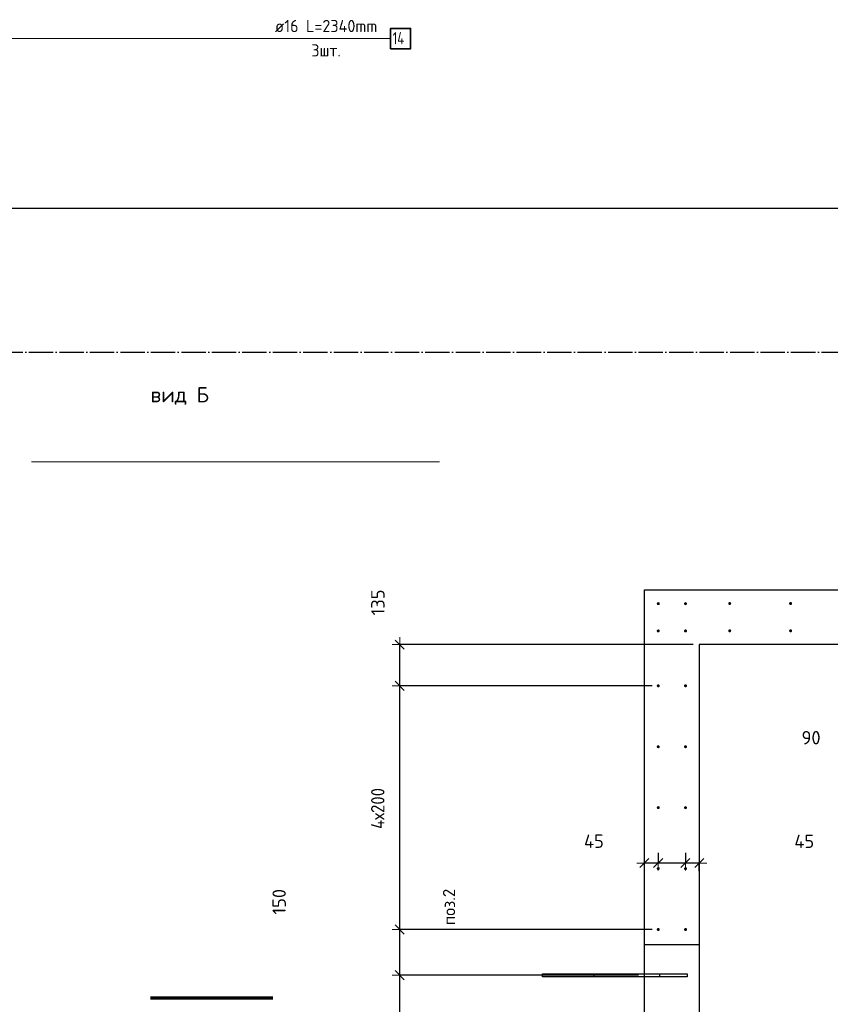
# Model space of a CAD drawing. Header units: millimetres. Extents: x 2792 to 69837, y -2757 to 29968.
# Tile 72 of 77: x 53998 to 56660, y 11760 to 14991. Entities that reach past the tile are written whole.
import ezdxf

# ---------------------------------------------------------------- set-up
doc = ezdxf.new("R2010")
doc.units = ezdxf.units.MM
doc.header["$PDMODE"] = 65
for name, pattern in [('______11', [100, 80, -10, 0, -10]), ('______5', [220, 160, -20, 20, -20]), ('________', [0])]:
    doc.linetypes.add(name, pattern=pattern)
for name, color, linetype, lineweight in [('Standard', 7, 'Continuous', 25), ('Арм.стержн. вертикальными 1', 22, 'Continuous', 35), ('Обозначение разреза_ общее', 7, 'Continuous', 25), ('Размерная линия_ общее', 7, 'Continuous', 13)]:
    doc.layers.add(name, color=color, linetype=linetype, lineweight=lineweight)
doc.layers.add('Арм.стержн. вертикальными 2', color=7, linetype='Continuous', lineweight=35, true_color=0x006e00)
doc.layers.add('Осевая линия_ общее', color=7, linetype='______5', lineweight=13, true_color=0xa0a0a0)
doc.styles.add('ISOCPEUR', font='ISOCPEUR')
doc.dimstyles.new('DIMSTYLE_3', dxfattribs={"dimtxt": 44, "dimasz": 50, "dimexe": 0, "dimexo": 0, "dimgap": 22, "dimtad": 2, "dimdec": 0, "dimrnd": 5, "dimzin": 12, "dimdsep": 46, "dimtxsty": 'ISOCPEUR', "dimblk1": 'ALL_ML_STRICH', "dimblk2": 'ALL_ML_STRICH', "dimsah": 1, "dimcen": 0, "dimclrd": 7, "dimclre": 256, "dimclrt": 7, "dimadec": 0, "dimazin": 0, "dimtfac": 1, "dimtdec": 0, "dimtix": 1, "dimtmove": 2, "dimatfit": 3, "dimfxl": 0, "dimtzin": 0, "dimlwd": 0, "dimlwe": -3, "dimarcsym": 0})
doc.dimstyles.new('DIMSTYLE_8', dxfattribs={"dimtxt": 44, "dimasz": 50, "dimexe": 0, "dimexo": 0, "dimgap": 22, "dimtad": 2, "dimdec": 0, "dimrnd": 5, "dimzin": 12, "dimdsep": 46, "dimtxsty": 'ISOCPEUR', "dimblk1": 'ALL_ML_STRICH', "dimblk2": 'ALL_ML_STRICH', "dimsah": 1, "dimcen": 0, "dimclrd": 7, "dimclre": 256, "dimclrt": 7, "dimadec": 0, "dimazin": 0, "dimtfac": 1, "dimtdec": 0, "dimtix": 1, "dimtmove": 2, "dimatfit": 3, "dimfxl": 0, "dimtvp": 1.2, "dimtzin": 0, "dimlwd": 0, "dimlwe": -3, "dimarcsym": 0})

# ---------------------------------------------------------------- blocks, each defined once
blk = doc.blocks.new('ALL_ML_STRICH')
at = {"color": 0, "linetype": 'ByBlock', "lineweight": -2}
for p, q in [((-1, 0), (0.5, 0)), ((-0.3, -0.3), (0.3, 0.3)), ((0, -0.5), (0, 0.5))]:
    blk.add_line(p, q, dxfattribs=at)
blk = doc.blocks.new('*D360')
at = {"layer": 'DEFPOINTS', "color": 7, "linetype": 'Continuous', "lineweight": 13, "transparency": 33554687}
for p in [(56184.5, 12276.9), (56230, 12223.2), (56230, 12176.4)]:
    blk.add_point(p, dxfattribs=at)
at = {"layer": 'Размерная линия_ общее', "color": 253, "linetype": 'Continuous', "lineweight": -2, "true_color": 0xa0a0a0, "transparency": 33554687}
for p, q in [((56184.5, 12256.9), (56184.5, 12223.2)), ((56230, 12196.4), (56230, 12223.2))]:
    blk.add_line(p, q, dxfattribs=at)
at = {"layer": 'Размерная линия_ общее', "color": 7, "linetype": 'Continuous', "lineweight": -2, "transparency": 33554687}
blk.add_line((56230, 12223.2), (56184.5, 12223.2), dxfattribs=at)
at = {"layer": 'Размерная линия_ общее', "color": 7, "linetype": 'Continuous', "lineweight": 13, "transparency": 33554687, "xscale": 50, "yscale": 50, "zscale": 50}
for p, rotation in [((56184.5, 12223.2), 180), ((56230, 12223.2), 360)]:
    blk.add_blockref('ALL_ML_STRICH', p, dxfattribs=dict(at, rotation=rotation))
at = {"layer": 'Размерная линия_ общее', "color": 7, "linetype": 'Continuous', "lineweight": 13, "transparency": 33554687, "insert": (56574.9, 12294.6), "char_height": 44, "width": 88, "attachment_point": 5, "style": 'ISOCPEUR'}
blk.add_mtext('\\A1;{45}', dxfattribs=at)
blk = doc.blocks.new('*D361')
at = {"layer": 'DEFPOINTS', "color": 7, "linetype": 'Continuous', "lineweight": 13, "transparency": 33554687}
for p in [(56095, 12276.9), (56184.5, 12276.9), (56184.5, 12223.2)]:
    blk.add_point(p, dxfattribs=at)
at = {"layer": 'Размерная линия_ общее', "color": 253, "linetype": 'Continuous', "lineweight": -2, "true_color": 0xa0a0a0, "transparency": 33554687}
for p, q in [((56095, 12256.9), (56095, 12223.2)), ((56184.5, 12256.9), (56184.5, 12223.2))]:
    blk.add_line(p, q, dxfattribs=at)
at = {"layer": 'Размерная линия_ общее', "color": 7, "linetype": 'Continuous', "lineweight": -2, "transparency": 33554687}
blk.add_line((56184.5, 12223.2), (56095, 12223.2), dxfattribs=at)
at = {"layer": 'Размерная линия_ общее', "color": 7, "linetype": 'Continuous', "lineweight": 13, "transparency": 33554687, "xscale": 50, "yscale": 50, "zscale": 50}
for p, rotation in [((56095, 12223.2), 180), ((56184.5, 12223.2), 360)]:
    blk.add_blockref('ALL_ML_STRICH', p, dxfattribs=dict(at, rotation=rotation))
at = {"layer": 'Размерная линия_ общее', "color": 7, "linetype": 'Continuous', "lineweight": 13, "transparency": 33554687, "insert": (56597.2, 12634.6), "char_height": 44, "width": 88, "attachment_point": 5, "style": 'ISOCPEUR'}
blk.add_mtext('\\A1;{90}', dxfattribs=at)
blk = doc.blocks.new('*D362')
at = {"layer": 'DEFPOINTS', "color": 7, "linetype": 'Continuous', "lineweight": 13, "transparency": 33554687}
for p in [(56095, 12276.9), (56095, 12223.2), (56050, 12176.4)]:
    blk.add_point(p, dxfattribs=at)
at = {"layer": 'Размерная линия_ общее', "color": 253, "linetype": 'Continuous', "lineweight": -2, "true_color": 0xa0a0a0, "transparency": 33554687}
for p, q in [((56095, 12256.9), (56095, 12223.2)), ((56050, 12196.4), (56050, 12223.2))]:
    blk.add_line(p, q, dxfattribs=at)
at = {"layer": 'Размерная линия_ общее', "color": 7, "linetype": 'Continuous', "lineweight": -2, "transparency": 33554687}
blk.add_line((56095, 12223.2), (56050, 12223.2), dxfattribs=at)
at = {"layer": 'Размерная линия_ общее', "color": 7, "linetype": 'Continuous', "lineweight": 13, "transparency": 33554687, "xscale": 50, "yscale": 50, "zscale": 50}
for p, rotation in [((56050, 12223.2), 180), ((56095, 12223.2), 360)]:
    blk.add_blockref('ALL_ML_STRICH', p, dxfattribs=dict(at, rotation=rotation))
at = {"layer": 'Размерная линия_ общее', "color": 7, "linetype": 'Continuous', "lineweight": 13, "transparency": 33554687, "insert": (55884.2, 12294.9), "char_height": 44, "width": 88, "attachment_point": 5, "style": 'ISOCPEUR'}
blk.add_mtext('\\A1;{45}', dxfattribs=at)
blk = doc.blocks.new('*D373')
at = {"layer": 'DEFPOINTS', "color": 7, "linetype": 'Continuous', "lineweight": 13, "transparency": 33554687}
for p in [(56050, 11855), (55246.3, 10655), (56050, 10655)]:
    blk.add_point(p, dxfattribs=at)
at = {"layer": 'Размерная линия_ общее', "color": 253, "linetype": 'Continuous', "lineweight": -2, "true_color": 0xa0a0a0, "transparency": 33554687}
for p, q in [((56030, 11855), (55246.3, 11855)), ((56030, 10655), (55246.3, 10655))]:
    blk.add_line(p, q, dxfattribs=at)
at = {"layer": 'Размерная линия_ общее', "color": 7, "linetype": 'Continuous', "lineweight": -2, "transparency": 33554687}
blk.add_line((55246.3, 10655), (55246.3, 11855), dxfattribs=at)
at = {"layer": 'Размерная линия_ общее', "color": 7, "linetype": 'Continuous', "lineweight": 13, "transparency": 33554687, "xscale": 50, "yscale": 50, "zscale": 50}
for p, rotation in [((55246.3, 11855), 90), ((55246.3, 10655), 270)]:
    blk.add_blockref('ALL_ML_STRICH', p, dxfattribs=dict(at, rotation=rotation))
at = {"layer": 'Размерная линия_ общее', "color": 7, "linetype": 'Continuous', "lineweight": 13, "transparency": 33554687, "insert": (55152.3, 11187), "char_height": 44, "width": 2.2, "attachment_point": 1, "rotation": 90, "line_spacing_factor": 0.60241, "style": 'ISOCPEUR'}
blk.add_mtext('\\W0.91;6х200', dxfattribs=at)
blk = doc.blocks.new('*D374')
at = {"layer": 'DEFPOINTS', "color": 7, "linetype": 'Continuous', "lineweight": 13, "transparency": 33554687}
for p in [(56095.5, 12005), (55246.3, 11855), (56050, 11855)]:
    blk.add_point(p, dxfattribs=at)
at = {"layer": 'Размерная линия_ общее', "color": 253, "linetype": 'Continuous', "lineweight": -2, "true_color": 0xa0a0a0, "transparency": 33554687}
for p, q in [((56075.5, 12005), (55246.3, 12005)), ((56030, 11855), (55246.3, 11855))]:
    blk.add_line(p, q, dxfattribs=at)
at = {"layer": 'Размерная линия_ общее', "color": 7, "linetype": 'Continuous', "lineweight": -2, "transparency": 33554687}
blk.add_line((55246.3, 11855), (55246.3, 12005), dxfattribs=at)
at = {"layer": 'Размерная линия_ общее', "color": 7, "linetype": 'Continuous', "lineweight": 13, "transparency": 33554687, "xscale": 50, "yscale": 50, "zscale": 50}
for p, rotation in [((55246.3, 12005), 90), ((55246.3, 11855), 270)]:
    blk.add_blockref('ALL_ML_STRICH', p, dxfattribs=dict(at, rotation=rotation))
at = {"layer": 'Размерная линия_ общее', "color": 7, "linetype": 'Continuous', "lineweight": 13, "transparency": 33554687, "insert": (54850.5, 12096.1), "char_height": 44, "width": 132, "attachment_point": 5, "rotation": 90, "style": 'ISOCPEUR'}
blk.add_mtext('\\A1;{150}', dxfattribs=at)
blk = doc.blocks.new('*D375')
at = {"layer": 'DEFPOINTS', "color": 7, "linetype": 'Continuous', "lineweight": 13, "transparency": 33554687}
for p in [(56095.5, 12805), (55246.3, 12005), (56095.5, 12005)]:
    blk.add_point(p, dxfattribs=at)
at = {"layer": 'Размерная линия_ общее', "color": 253, "linetype": 'Continuous', "lineweight": -2, "true_color": 0xa0a0a0, "transparency": 33554687}
for p, q in [((56075.5, 12805), (55246.3, 12805)), ((56075.5, 12005), (55246.3, 12005))]:
    blk.add_line(p, q, dxfattribs=at)
at = {"layer": 'Размерная линия_ общее', "color": 7, "linetype": 'Continuous', "lineweight": -2, "transparency": 33554687}
blk.add_line((55246.3, 12005), (55246.3, 12805), dxfattribs=at)
at = {"layer": 'Размерная линия_ общее', "color": 7, "linetype": 'Continuous', "lineweight": 13, "transparency": 33554687, "xscale": 50, "yscale": 50, "zscale": 50}
for p, rotation in [((55246.3, 12805), 90), ((55246.3, 12005), 270)]:
    blk.add_blockref('ALL_ML_STRICH', p, dxfattribs=dict(at, rotation=rotation))
at = {"layer": 'Размерная линия_ общее', "color": 7, "linetype": 'Continuous', "lineweight": 13, "transparency": 33554687, "insert": (55152.3, 12335), "char_height": 44, "width": 2.2, "attachment_point": 1, "rotation": 90, "line_spacing_factor": 0.60241, "style": 'ISOCPEUR'}
blk.add_mtext('\\W0.91;4х200', dxfattribs=at)
blk = doc.blocks.new('*D376')
at = {"layer": 'DEFPOINTS', "color": 7, "linetype": 'Continuous', "lineweight": 13, "transparency": 33554687}
for p in [(56230, 12940), (55246.3, 12805), (56095.5, 12805)]:
    blk.add_point(p, dxfattribs=at)
at = {"layer": 'Размерная линия_ общее', "color": 253, "linetype": 'Continuous', "lineweight": -2, "true_color": 0xa0a0a0, "transparency": 33554687}
for p, q in [((56210, 12940), (55246.3, 12940)), ((56075.5, 12805), (55246.3, 12805))]:
    blk.add_line(p, q, dxfattribs=at)
at = {"layer": 'Размерная линия_ общее', "color": 7, "linetype": 'Continuous', "lineweight": -2, "transparency": 33554687}
blk.add_line((55246.3, 12805), (55246.3, 12940), dxfattribs=at)
at = {"layer": 'Размерная линия_ общее', "color": 7, "linetype": 'Continuous', "lineweight": 13, "transparency": 33554687, "xscale": 50, "yscale": 50, "zscale": 50}
for p, rotation in [((55246.3, 12940), 90), ((55246.3, 12805), 270)]:
    blk.add_blockref('ALL_ML_STRICH', p, dxfattribs=dict(at, rotation=rotation))
at = {"layer": 'Размерная линия_ общее', "color": 7, "linetype": 'Continuous', "lineweight": 13, "transparency": 33554687, "insert": (55174.7, 13078.5), "char_height": 44, "width": 132, "attachment_point": 5, "rotation": 90, "style": 'ISOCPEUR'}
blk.add_mtext('\\A1;{135}', dxfattribs=at)

msp = doc.modelspace()

# ---------------------------------------------------------------- hatches: boundary and pattern name
at = {"layer": 'Арм.стержн. вертикальными 1', "linetype": 'Continuous', "lineweight": 50, "transparency": 33554687}
for points in [[(56100.5, 13074.5), (56100.1, 13076.4), (56099, 13078), (56097.4, 13079.1), (56095.5, 13079.5), (56093.6, 13079.1), (56091.9, 13078), (56090.8, 13076.4), (56090.5, 13074.5), (56090.8, 13072.6), (56091.9, 13071), (56093.6, 13069.9), (56095.5, 13069.5), (56097.4, 13069.9), (56099, 13071), (56100.1, 13072.6)], [(56190, 13074.5), (56189.6, 13076.4), (56188.5, 13078), (56186.9, 13079.1), (56185, 13079.5), (56183.1, 13079.1), (56181.5, 13078), (56180.4, 13076.4), (56180, 13074.5), (56180.4, 13072.6), (56181.5, 13071), (56183.1, 13069.9), (56185, 13069.5), (56186.9, 13069.9), (56188.5, 13071), (56189.6, 13072.6)], [(56335, 13075), (56334.6, 13076.9), (56333.5, 13078.5), (56331.9, 13079.6), (56330, 13080), (56328.1, 13079.6), (56326.5, 13078.5), (56325.4, 13076.9), (56325, 13075), (56325.4, 13073.1), (56326.5, 13071.5), (56328.1, 13070.4), (56330, 13070), (56331.9, 13070.4), (56333.5, 13071.5), (56334.6, 13073.1)], [(56535, 13075), (56534.6, 13076.9), (56533.5, 13078.5), (56531.9, 13079.6), (56530, 13080), (56528.1, 13079.6), (56526.5, 13078.5), (56525.4, 13076.9), (56525, 13075), (56525.4, 13073.1), (56526.5, 13071.5), (56528.1, 13070.4), (56530, 13070), (56531.9, 13070.4), (56533.5, 13071.5), (56534.6, 13073.1)], [(56100.5, 12985), (56100.1, 12986.9), (56099, 12988.5), (56097.4, 12989.6), (56095.5, 12990), (56093.6, 12989.6), (56091.9, 12988.5), (56090.8, 12986.9), (56090.5, 12985), (56090.8, 12983.1), (56091.9, 12981.4), (56093.6, 12980.4), (56095.5, 12980), (56097.4, 12980.4), (56099, 12981.4), (56100.1, 12983.1)], [(56190, 12985), (56189.6, 12986.9), (56188.5, 12988.5), (56186.9, 12989.6), (56185, 12990), (56183.1, 12989.6), (56181.5, 12988.5), (56180.4, 12986.9), (56180, 12985), (56180.4, 12983.1), (56181.5, 12981.4), (56183.1, 12980.4), (56185, 12980), (56186.9, 12980.4), (56188.5, 12981.4), (56189.6, 12983.1)], [(56335, 12985.5), (56334.6, 12987.4), (56333.5, 12989), (56331.9, 12990.1), (56330, 12990.5), (56328.1, 12990.1), (56326.5, 12989), (56325.4, 12987.4), (56325, 12985.5), (56325.4, 12983.6), (56326.5, 12981.9), (56328.1, 12980.8), (56330, 12980.5), (56331.9, 12980.8), (56333.5, 12981.9), (56334.6, 12983.6)], [(56535, 12985.5), (56534.6, 12987.4), (56533.5, 12989), (56531.9, 12990.1), (56530, 12990.5), (56528.1, 12990.1), (56526.5, 12989), (56525.4, 12987.4), (56525, 12985.5), (56525.4, 12983.6), (56526.5, 12981.9), (56528.1, 12980.8), (56530, 12980.5), (56531.9, 12980.8), (56533.5, 12981.9), (56534.6, 12983.6)], [(56100.5, 12805), (56100.1, 12806.9), (56099, 12808.5), (56097.4, 12809.6), (56095.5, 12810), (56093.6, 12809.6), (56091.9, 12808.5), (56090.8, 12806.9), (56090.5, 12805), (56090.8, 12803.1), (56091.9, 12801.5), (56093.6, 12800.4), (56095.5, 12800), (56097.4, 12800.4), (56099, 12801.5), (56100.1, 12803.1)], [(56190, 12805), (56189.6, 12806.9), (56188.5, 12808.5), (56186.9, 12809.6), (56185, 12810), (56183.1, 12809.6), (56181.5, 12808.5), (56180.4, 12806.9), (56180, 12805), (56180.4, 12803.1), (56181.5, 12801.5), (56183.1, 12800.4), (56185, 12800), (56186.9, 12800.4), (56188.5, 12801.5), (56189.6, 12803.1)], [(56100.5, 12605), (56100.1, 12606.9), (56099, 12608.5), (56097.4, 12609.6), (56095.5, 12610), (56093.6, 12609.6), (56091.9, 12608.5), (56090.8, 12606.9), (56090.5, 12605), (56090.8, 12603.1), (56091.9, 12601.5), (56093.6, 12600.4), (56095.5, 12600), (56097.4, 12600.4), (56099, 12601.5), (56100.1, 12603.1)], [(56190, 12605), (56189.6, 12606.9), (56188.5, 12608.5), (56186.9, 12609.6), (56185, 12610), (56183.1, 12609.6), (56181.5, 12608.5), (56180.4, 12606.9), (56180, 12605), (56180.4, 12603.1), (56181.5, 12601.5), (56183.1, 12600.4), (56185, 12600), (56186.9, 12600.4), (56188.5, 12601.5), (56189.6, 12603.1)], [(56100.5, 12405), (56100.1, 12406.9), (56099, 12408.5), (56097.4, 12409.6), (56095.5, 12410), (56093.6, 12409.6), (56091.9, 12408.5), (56090.8, 12406.9), (56090.5, 12405), (56090.8, 12403.1), (56091.9, 12401.5), (56093.6, 12400.4), (56095.5, 12400), (56097.4, 12400.4), (56099, 12401.5), (56100.1, 12403.1)], [(56190, 12405), (56189.6, 12406.9), (56188.5, 12408.5), (56186.9, 12409.6), (56185, 12410), (56183.1, 12409.6), (56181.5, 12408.5), (56180.4, 12406.9), (56180, 12405), (56180.4, 12403.1), (56181.5, 12401.5), (56183.1, 12400.4), (56185, 12400), (56186.9, 12400.4), (56188.5, 12401.5), (56189.6, 12403.1)], [(56100.5, 12205), (56100.1, 12206.9), (56099, 12208.5), (56097.4, 12209.6), (56095.5, 12210), (56093.6, 12209.6), (56091.9, 12208.5), (56090.8, 12206.9), (56090.5, 12205), (56090.8, 12203.1), (56091.9, 12201.5), (56093.6, 12200.4), (56095.5, 12200), (56097.4, 12200.4), (56099, 12201.5), (56100.1, 12203.1)], [(56190, 12205), (56189.6, 12206.9), (56188.5, 12208.5), (56186.9, 12209.6), (56185, 12210), (56183.1, 12209.6), (56181.5, 12208.5), (56180.4, 12206.9), (56180, 12205), (56180.4, 12203.1), (56181.5, 12201.5), (56183.1, 12200.4), (56185, 12200), (56186.9, 12200.4), (56188.5, 12201.5), (56189.6, 12203.1)], [(56100.5, 12005), (56100.1, 12006.9), (56099, 12008.5), (56097.4, 12009.6), (56095.5, 12010), (56093.6, 12009.6), (56091.9, 12008.5), (56090.8, 12006.9), (56090.5, 12005), (56090.8, 12003.1), (56091.9, 12001.5), (56093.6, 12000.4), (56095.5, 12000), (56097.4, 12000.4), (56099, 12001.5), (56100.1, 12003.1)], [(56190, 12005), (56189.6, 12006.9), (56188.5, 12008.5), (56186.9, 12009.6), (56185, 12010), (56183.1, 12009.6), (56181.5, 12008.5), (56180.4, 12006.9), (56180, 12005), (56180.4, 12003.1), (56181.5, 12001.5), (56183.1, 12000.4), (56185, 12000), (56186.9, 12000.4), (56188.5, 12001.5), (56189.6, 12003.1)]]:
    msp.add_hatch(color=4, dxfattribs=at).paths.add_polyline_path(points)

# ---------------------------------------------------------------- linework, layer by layer
at = {"color": 7, "linetype": 'Continuous', "lineweight": 25, "transparency": 33554687}
for p, q in [((56050, 10280), (56050, 12940)), ((56230, 12940), (56230, 10280))]:
    msp.add_line(p, q, dxfattribs=at)
at = {"color": 253, "linetype": '________', "lineweight": 25, "true_color": 0xababab, "transparency": 33554687}
msp.add_line((56230, 11955), (56050, 11955), dxfattribs=at)
at = {"layer": 'Standard', "color": 7, "linetype": 'Continuous', "lineweight": 25, "transparency": 33554687}
for p, q in [((56050, 12940), (56050, 13120)), ((56050, 13120), (57980, 13120)), ((57980, 12940), (56230, 12940))]:
    msp.add_line(p, q, dxfattribs=at)
msp.add_lwpolyline([(25100, -419.1), (67580, -419.1), (67580, 14372), (25100, 14372), (25100, -419.1)], dxfattribs=at)
at = {"layer": 'Арм.стержн. вертикальными 1', "color": 4, "linetype": 'Continuous', "lineweight": 25, "transparency": 33554687}
for points in [[(56100, 11850), (55715, 11850), (55715, 11860), (56100, 11860), (56100, 11850)], [(56190, 11850), (55885, 11850), (55885, 11860), (56190, 11860), (56190, 11850)]]:
    msp.add_lwpolyline(points, dxfattribs=at)
at = {"layer": 'Арм.стержн. вертикальными 2', "color": 7, "linetype": 'Continuous', "lineweight": 13, "transparency": 33554687}
msp.add_line((53296.5, 14929.1), (55216.5, 14929.1), dxfattribs=at)
at = {"layer": 'Арм.стержн. вертикальными 2', "color": 7, "linetype": 'Continuous', "lineweight": 35, "transparency": 33554687}
msp.add_lwpolyline([(55216.5, 14895.8), (55281.9, 14895.8), (55281.9, 14962.4), (55216.5, 14962.4), (55216.5, 14895.8)], dxfattribs=at)
at = {"layer": 'Обозначение разреза_ общее', "color": 7, "linetype": 'Continuous', "lineweight": 13, "transparency": 33554687}
msp.add_line((54037.1, 13539.7), (55377.1, 13539.7), dxfattribs=at)
at = {"layer": 'Обозначение разреза_ общее', "color": 7, "linetype": 'Continuous', "lineweight": 70, "transparency": 33554687}
msp.add_line((54829.7, 11779.5), (54427.7, 11779.5), dxfattribs=at)
at = {"layer": 'Осевая линия_ общее', "color": 253, "linetype": '______11', "lineweight": -3, "true_color": 0xa0a0a0, "transparency": 33554687}
msp.add_line((25200, 13900), (69714.9, 13900), dxfattribs=at)

# ---------------------------------------------------------------- texts
at = {"layer": 'Standard', "color": 7, "linetype": 'Continuous', "lineweight": 13, "transparency": 33554687, "insert": (55408.4, 12019.2), "char_height": 40, "width": 140.769, "attachment_point": 4, "rotation": 90, "style": 'ISOCPEUR'}
msp.add_mtext('\\A1;{\\fISOCPEUR|i0|b0;\\H40.000000;\\W1.000000;\\C7;поз.2}\\P', dxfattribs=at)
at = {"layer": 'Арм.стержн. вертикальными 2', "color": 7, "linetype": 'Continuous', "lineweight": 25, "transparency": 33554687, "char_height": 40, "attachment_point": 7, "style": 'ISOCPEUR'}
for s, insert, width in [('\\W0.96;ø16 L=2340mm ', (54836.5, 14950.4), 395.02), ('\\W0.76;14', (55223.2, 14910.4), 67.275), ('\\W0.94;3шт. ', (54956.5, 14870.4), 154.838)]:
    msp.add_mtext(s, dxfattribs=dict(at, insert=insert, width=width))
at = {"layer": 'Обозначение разреза_ общее', "color": 7, "linetype": 'Continuous', "lineweight": 13, "transparency": 33554687, "insert": (54427.9, 13756.4), "char_height": 50, "width": 198.649, "attachment_point": 4, "style": 'ISOCPEUR'}
msp.add_mtext('\\A1;{\\fISOCPEUR|i0|b0;\\H50.000000;\\W1.000000;\\C7;вид Б}\\P', dxfattribs=at)

# ---------------------------------------------------------------- dimensions: what is measured, and where the dimension line sits
at = {"layer": 'Размерная линия_ общее', "color": 7, "linetype": 'Continuous', "lineweight": 13, "transparency": 33554687}
for base, p1, p2, angle, dimstyle, picture, middle in [((55246.3, 12940), (56075.5, 12805), (56210, 12940), 90, 'DIMSTYLE_3', '*D376', (55174.7, 13078.5)), ((56094.9997, 12223.2351), (56184.531, 12256.9355), (56094.9997, 12256.9355), 180, 'DIMSTYLE_8', '*D361', (56597.1915, 12634.5766)), ((56050, 12223.2), (56095, 12256.9), (56050, 12196.4), 180, 'DIMSTYLE_8', '*D362', (55884.2, 12294.9)), ((56184.531, 12223.2351), (56230, 12196.4476), (56184.531, 12256.9355), 180, 'DIMSTYLE_8', '*D360', (56574.8756, 12294.619)), ((55246.3, 12005), (56030, 11855), (56075.5, 12005), 90, 'DIMSTYLE_3', '*D374', (54850.5, 12096.1))]:
    dim = msp.add_linear_dim(base=base, p1=p1, p2=p2, angle=angle, dimstyle=dimstyle, override={"dimpost": '<>', "dimclrd": 7, "dimclre": 253, "dimclrt": 7, "dimlwd": 0, "dimlwe": 65533}, dxfattribs=at)
    dim.commit()
    dim.dimension.update_dxf_attribs({"geometry": picture, "text_midpoint": middle, "dimtype": 160})
for base, p1, p2, text, picture, middle in [((55246.3, 12805), (56075.5, 12005), (56075.5, 12805), '\\W0.91;4х200', '*D375', (55224.3, 12405)), ((55246.3, 11855), (56030, 10655), (56030, 11855), '\\W0.91;6х200', '*D373', (55224.3, 11255))]:
    dim = msp.add_linear_dim(base=base, p1=p1, p2=p2, angle=90, text=text, dimstyle='DIMSTYLE_3', override={"dimpost": '<>', "dimclrd": 7, "dimclre": 253, "dimclrt": 7, "dimlwd": 0, "dimlwe": 65533}, dxfattribs=at)
    dim.commit()
    dim.dimension.update_dxf_attribs({"geometry": picture, "text_midpoint": middle, "dimtype": 160})

doc.saveas('drawing.dxf')
